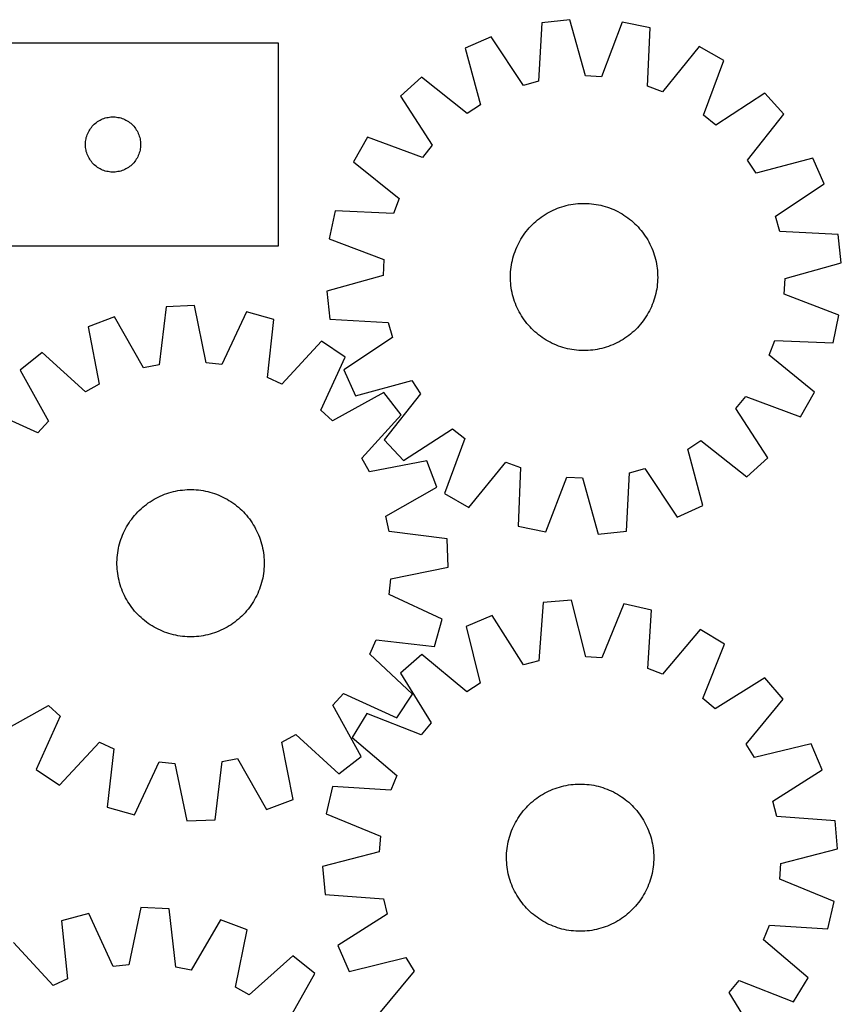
# Model space of a CAD drawing. Header units: millimetres. Extents: x 7 to 1493, y 7 to 2993.
# Tile 13 of 13: x 1047 to 1493, y 2458 to 2993. Entities that reach past the tile are written whole.
import ezdxf

# ---------------------------------------------------------------- set-up
doc = ezdxf.new("R2010")
doc.units = ezdxf.units.MM
doc.layers.add('CUT', color=7, linetype='CONTINUOUS', true_color=0x000000)

msp = doc.modelspace()

# ---------------------------------------------------------------- linework, layer by layer
at = {"layer": 'CUT'}
for p, q in [((1330.374587, 2991.546426), (1328.708437, 2959.825791)), ((1345.667444, 2993.237306), (1330.374587, 2991.546426)), ((1354.22312, 2962.646864), (1345.667444, 2993.237306)), ((1374.174829, 2991.897607), (1362.788012, 2962.244358)), ((1389.241711, 2988.779976), (1374.174829, 2991.897607)), ((1387.925677, 2957.042888), (1389.241711, 2988.779976)), ((1187.417463, 2980.421693), (1007.417463, 2980.421693)), ((1187.417463, 2870.421693), (1187.417463, 2980.421693)), ((1302.848462, 2984.011289), (1288.826602, 2977.677414)), ((1320.438361, 2957.5619), (1302.848462, 2984.011289)), ((1288.826602, 2977.677414), (1297.044215, 2946.994429)), ((1415.939856, 2978.69658), (1395.946991, 2954.013385)), ((1429.305911, 2971.075615), (1415.939856, 2978.69658)), ((1418.246988, 2941.298527), (1429.305911, 2971.075615)), ((1264.976187, 2962.005033), (1253.59788, 2951.648167)), ((1289.878485, 2942.285746), (1264.976187, 2962.005033)), ((1328.708437, 2959.825791), (1320.438361, 2957.5619)), ((1362.788012, 2962.244358), (1354.22312, 2962.646864)), ((1395.946991, 2954.013385), (1387.925677, 2957.042888)), ((1451.581415, 2953.235554), (1424.939544, 2935.938576)), ((1461.938282, 2941.857248), (1451.581415, 2953.235554)), ((1253.59788, 2951.648167), (1270.894858, 2925.006296)), ((1297.044215, 2946.994429), (1289.878485, 2942.285746)), ((1087.808566, 2936.939899), (1088.414249, 2937.419281)), ((1088.414249, 2937.419281), (1089.043807, 2937.866848)), ((1089.043807, 2937.866848), (1089.695571, 2938.281412)), ((1089.695571, 2938.281412), (1090.367812, 2938.661875)), ((1090.367812, 2938.661875), (1091.058747, 2939.007227)), ((1091.058747, 2939.007227), (1091.766545, 2939.316552)), ((1091.766545, 2939.316552), (1092.489328, 2939.589031)), ((1092.489328, 2939.589031), (1093.225179, 2939.823941)), ((1093.225179, 2939.823941), (1093.972147, 2940.020658)), ((1093.972147, 2940.020658), (1094.728252, 2940.178662)), ((1094.728252, 2940.178662), (1095.491488, 2940.297533)), ((1095.491488, 2940.297533), (1096.259831, 2940.376956)), ((1096.259831, 2940.376956), (1097.031245, 2940.41672)), ((1097.031245, 2940.41672), (1097.803682, 2940.41672)), ((1097.803682, 2940.41672), (1098.575095, 2940.376956)), ((1098.575095, 2940.376956), (1099.343439, 2940.297533)), ((1099.343439, 2940.297533), (1100.106675, 2940.178662)), ((1100.106675, 2940.178662), (1100.862779, 2940.020658)), ((1100.862779, 2940.020658), (1101.609748, 2939.823941)), ((1101.609748, 2939.823941), (1102.345599, 2939.589031)), ((1102.345599, 2939.589031), (1103.068382, 2939.316552)), ((1103.068382, 2939.316552), (1103.776179, 2939.007227)), ((1103.776179, 2939.007227), (1104.467114, 2938.661875)), ((1104.467114, 2938.661875), (1105.139355, 2938.281412)), ((1105.139355, 2938.281412), (1105.791119, 2937.866848)), ((1105.791119, 2937.866848), (1106.420677, 2937.419281)), ((1106.420677, 2937.419281), (1107.026361, 2936.939899)), ((1424.939544, 2935.938576), (1418.246988, 2941.298527)), ((1442.218994, 2916.954949), (1461.938282, 2941.857248)), ((1083.67271, 2931.428501), (1084.000157, 2932.1281)), ((1084.000157, 2932.1281), (1084.363185, 2932.809914)), ((1084.363185, 2932.809914), (1084.76083, 2933.472136)), ((1084.76083, 2933.472136), (1085.192038, 2934.113009)), ((1085.192038, 2934.113009), (1085.655666, 2934.730835)), ((1085.655666, 2934.730835), (1086.150484, 2935.323975)), ((1086.150484, 2935.323975), (1086.67518, 2935.890855)), ((1086.67518, 2935.890855), (1087.228363, 2936.429973)), ((1087.228363, 2936.429973), (1087.808566, 2936.939899)), ((1107.026361, 2936.939899), (1107.606563, 2936.429973)), ((1107.606563, 2936.429973), (1108.159746, 2935.890855)), ((1108.159746, 2935.890855), (1108.684442, 2935.323975)), ((1108.684442, 2935.323975), (1109.17926, 2934.730835)), ((1109.17926, 2934.730835), (1109.642888, 2934.113009)), ((1109.642888, 2934.113009), (1110.074097, 2933.472136)), ((1110.074097, 2933.472136), (1110.471742, 2932.809914)), ((1110.471742, 2932.809914), (1110.834769, 2932.1281)), ((1110.834769, 2932.1281), (1111.162217, 2931.428501)), ((1082.437352, 2926.193874), (1082.496965, 2926.964008)), ((1082.496965, 2926.964008), (1082.596145, 2927.730051)), ((1082.596145, 2927.730051), (1082.734628, 2928.489974)), ((1082.734628, 2928.489974), (1082.912047, 2929.24176)), ((1082.912047, 2929.24176), (1083.127933, 2929.983415)), ((1083.127933, 2929.983415), (1083.381711, 2930.712974)), ((1083.381711, 2930.712974), (1083.67271, 2931.428501)), ((1111.162217, 2931.428501), (1111.453216, 2930.712974)), ((1111.453216, 2930.712974), (1111.706994, 2929.983415)), ((1111.706994, 2929.983415), (1111.922879, 2929.24176)), ((1111.922879, 2929.24176), (1112.100299, 2928.489974)), ((1112.100299, 2928.489974), (1112.238782, 2927.730051)), ((1112.238782, 2927.730051), (1112.337961, 2926.964008)), ((1112.337961, 2926.964008), (1112.397575, 2926.193874)), ((1235.75782, 2929.372663), (1228.136855, 2916.006608)), ((1265.534908, 2918.31374), (1235.75782, 2929.372663)), ((1082.417463, 2925.421693), (1082.437352, 2926.193874)), ((1082.437352, 2924.649511), (1082.417463, 2925.421693)), ((1082.496965, 2923.879378), (1082.437352, 2924.649511)), ((1082.596145, 2923.113334), (1082.496965, 2923.879378)), ((1082.734628, 2922.353412), (1082.596145, 2923.113334)), ((1082.912047, 2921.601626), (1082.734628, 2922.353412)), ((1083.127933, 2920.85997), (1082.912047, 2921.601626)), ((1111.922879, 2921.601626), (1111.706994, 2920.85997)), ((1112.100299, 2922.353412), (1111.922879, 2921.601626)), ((1112.238782, 2923.113334), (1112.100299, 2922.353412)), ((1112.337961, 2923.879378), (1112.238782, 2923.113334)), ((1112.397575, 2924.649511), (1112.337961, 2923.879378)), ((1112.397575, 2926.193874), (1112.417463, 2925.421693)), ((1112.417463, 2925.421693), (1112.397575, 2924.649511)), ((1270.894858, 2925.006296), (1265.534908, 2918.31374)), ((1083.381711, 2920.130412), (1083.127933, 2920.85997)), ((1083.67271, 2919.414884), (1083.381711, 2920.130412)), ((1084.000157, 2918.715286), (1083.67271, 2919.414884)), ((1084.363185, 2918.033472), (1084.000157, 2918.715286)), ((1084.76083, 2917.37125), (1084.363185, 2918.033472)), ((1085.192038, 2916.730376), (1084.76083, 2917.37125)), ((1085.655666, 2916.112551), (1085.192038, 2916.730376)), ((1086.150484, 2915.519411), (1085.655666, 2916.112551)), ((1109.17926, 2916.112551), (1108.684442, 2915.519411)), ((1109.642888, 2916.730376), (1109.17926, 2916.112551)), ((1110.074097, 2917.37125), (1109.642888, 2916.730376)), ((1110.471742, 2918.033472), (1110.074097, 2917.37125)), ((1110.834769, 2918.715286), (1110.471742, 2918.033472)), ((1111.162217, 2919.414884), (1110.834769, 2918.715286)), ((1111.453216, 2920.130412), (1111.162217, 2919.414884)), ((1111.706994, 2920.85997), (1111.453216, 2920.130412)), ((1228.136855, 2916.006608), (1252.820049, 2896.013743)), ((1446.927677, 2909.78922), (1442.218994, 2916.954949)), ((1477.610663, 2918.006833), (1446.927677, 2909.78922)), ((1483.944538, 2903.984972), (1477.610663, 2918.006833)), ((1086.67518, 2914.95253), (1086.150484, 2915.519411)), ((1087.228363, 2914.413412), (1086.67518, 2914.95253)), ((1087.808566, 2913.903486), (1087.228363, 2914.413412)), ((1088.414249, 2913.424104), (1087.808566, 2913.903486)), ((1089.043807, 2912.976538), (1088.414249, 2913.424104)), ((1089.695571, 2912.561973), (1089.043807, 2912.976538)), ((1090.367812, 2912.181511), (1089.695571, 2912.561973)), ((1091.058747, 2911.836159), (1090.367812, 2912.181511)), ((1091.766545, 2911.526833), (1091.058747, 2911.836159)), ((1092.489328, 2911.254354), (1091.766545, 2911.526833)), ((1093.225179, 2911.019445), (1092.489328, 2911.254354)), ((1093.972147, 2910.822727), (1093.225179, 2911.019445)), ((1094.728252, 2910.664724), (1093.972147, 2910.822727)), ((1095.491488, 2910.545853), (1094.728252, 2910.664724)), ((1096.259831, 2910.46643), (1095.491488, 2910.545853)), ((1097.031245, 2910.426666), (1096.259831, 2910.46643)), ((1097.803682, 2910.426666), (1097.031245, 2910.426666)), ((1098.575095, 2910.46643), (1097.803682, 2910.426666)), ((1099.343439, 2910.545853), (1098.575095, 2910.46643)), ((1100.106675, 2910.664724), (1099.343439, 2910.545853)), ((1100.862779, 2910.822727), (1100.106675, 2910.664724)), ((1101.609748, 2911.019445), (1100.862779, 2910.822727)), ((1102.345599, 2911.254354), (1101.609748, 2911.019445)), ((1103.068382, 2911.526833), (1102.345599, 2911.254354)), ((1103.776179, 2911.836159), (1103.068382, 2911.526833)), ((1104.467114, 2912.181511), (1103.776179, 2911.836159)), ((1105.139355, 2912.561973), (1104.467114, 2912.181511)), ((1105.791119, 2912.976538), (1105.139355, 2912.561973)), ((1106.420677, 2913.424104), (1105.791119, 2912.976538)), ((1107.026361, 2913.903486), (1106.420677, 2913.424104)), ((1107.606563, 2914.413412), (1107.026361, 2913.903486)), ((1108.159746, 2914.95253), (1107.606563, 2914.413412)), ((1108.684442, 2915.519411), (1108.159746, 2914.95253)), ((1457.495148, 2886.395074), (1483.944538, 2903.984972)), ((1252.820049, 2896.013743), (1249.790547, 2887.992428)), ((1218.053458, 2889.308463), (1214.935828, 2874.241581)), ((1249.790547, 2887.992428), (1218.053458, 2889.308463)), ((1334.383326, 2888.649517), (1335.498342, 2889.228953)), ((1335.498342, 2889.228953), (1336.631008, 2889.773079)), ((1336.631008, 2889.773079), (1337.780207, 2890.28136)), ((1337.780207, 2890.28136), (1338.944805, 2890.753292)), ((1338.944805, 2890.753292), (1340.123651, 2891.188411)), ((1340.123651, 2891.188411), (1341.315583, 2891.586286)), ((1341.315583, 2891.586286), (1342.519424, 2891.946525)), ((1342.519424, 2891.946525), (1343.733987, 2892.268774)), ((1343.733987, 2892.268774), (1344.958073, 2892.552713)), ((1344.958073, 2892.552713), (1346.190473, 2892.798062)), ((1346.190473, 2892.798062), (1347.429972, 2893.004579)), ((1347.429972, 2893.004579), (1348.675346, 2893.172062)), ((1348.675346, 2893.172062), (1349.925366, 2893.300343)), ((1349.925366, 2893.300343), (1351.178799, 2893.389297)), ((1351.178799, 2893.389297), (1352.434408, 2893.438836)), ((1352.434408, 2893.438836), (1353.690953, 2893.44891)), ((1353.690953, 2893.44891), (1354.947194, 2893.419511)), ((1354.947194, 2893.419511), (1356.201892, 2893.350667)), ((1356.201892, 2893.350667), (1357.453809, 2893.242445)), ((1357.453809, 2893.242445), (1358.701708, 2893.094954)), ((1358.701708, 2893.094954), (1359.944359, 2892.908337)), ((1359.944359, 2892.908337), (1361.180535, 2892.682781)), ((1361.180535, 2892.682781), (1362.409016, 2892.418506)), ((1362.409016, 2892.418506), (1363.62859, 2892.115774)), ((1363.62859, 2892.115774), (1364.838053, 2891.774884)), ((1364.838053, 2891.774884), (1366.036211, 2891.396172)), ((1366.036211, 2891.396172), (1367.221883, 2890.980011)), ((1367.221883, 2890.980011), (1368.393898, 2890.526813)), ((1368.393898, 2890.526813), (1369.551099, 2890.037025)), ((1369.551099, 2890.037025), (1370.692345, 2889.51113)), ((1370.692345, 2889.51113), (1371.816508, 2888.949647)), ((1371.816508, 2888.949647), (1372.92248, 2888.353131)), ((1326.226506, 2882.81855), (1327.162392, 2883.657076)), ((1327.162392, 2883.657076), (1328.124154, 2884.46579)), ((1328.124154, 2884.46579), (1329.110845, 2885.243896)), ((1329.110845, 2885.243896), (1330.121489, 2885.990625)), ((1330.121489, 2885.990625), (1331.155091, 2886.705241)), ((1331.155091, 2886.705241), (1332.210628, 2887.387038)), ((1332.210628, 2887.387038), (1333.287061, 2888.035343)), ((1333.287061, 2888.035343), (1334.383326, 2888.649517)), ((1372.92248, 2888.353131), (1374.00917, 2887.722169)), ((1374.00917, 2887.722169), (1375.075504, 2887.057385)), ((1375.075504, 2887.057385), (1376.120431, 2886.359434)), ((1376.120431, 2886.359434), (1377.142919, 2885.629006)), ((1377.142919, 2885.629006), (1378.141959, 2884.866822)), ((1378.141959, 2884.866822), (1379.116566, 2884.073633)), ((1379.116566, 2884.073633), (1380.065776, 2883.250222)), ((1459.759039, 2878.124997), (1457.495148, 2886.395074)), ((1321.204428, 2877.209671), (1321.966613, 2878.208711)), ((1321.966613, 2878.208711), (1322.759802, 2879.183317)), ((1322.759802, 2879.183317), (1323.583213, 2880.132528)), ((1323.583213, 2880.132528), (1324.436033, 2881.055407)), ((1324.436033, 2881.055407), (1325.317421, 2881.951042)), ((1325.317421, 2881.951042), (1326.226506, 2882.81855)), ((1380.065776, 2883.250222), (1380.988655, 2882.397401)), ((1380.988655, 2882.397401), (1381.88429, 2881.516014)), ((1381.88429, 2881.516014), (1382.751799, 2880.606929)), ((1382.751799, 2880.606929), (1383.590324, 2879.671043)), ((1383.590324, 2879.671043), (1384.399039, 2878.70928)), ((1384.399039, 2878.70928), (1385.177144, 2877.72259)), ((1214.935828, 2874.241581), (1244.589076, 2862.854763)), ((1317.883787, 2871.88326), (1318.480304, 2872.989232)), ((1318.480304, 2872.989232), (1319.111265, 2874.075922)), ((1319.111265, 2874.075922), (1319.776049, 2875.142256)), ((1319.776049, 2875.142256), (1320.474, 2876.187183)), ((1320.474, 2876.187183), (1321.204428, 2877.209671)), ((1385.177144, 2877.72259), (1385.923874, 2876.711945)), ((1385.923874, 2876.711945), (1386.638489, 2875.678344)), ((1386.638489, 2875.678344), (1387.320286, 2874.622806)), ((1387.320286, 2874.622806), (1387.968591, 2873.546374)), ((1387.968591, 2873.546374), (1388.582765, 2872.450108)), ((1491.479675, 2876.458847), (1459.759039, 2878.124997)), ((1493.170554, 2861.165991), (1491.479675, 2876.458847)), ((1007.417463, 2870.421693), (1187.417463, 2870.421693)), ((1315.853423, 2867.288635), (1316.306621, 2868.46065)), ((1316.306621, 2868.46065), (1316.796409, 2869.617851)), ((1316.796409, 2869.617851), (1317.322304, 2870.759096)), ((1317.322304, 2870.759096), (1317.883787, 2871.88326)), ((1388.582765, 2872.450108), (1389.162201, 2871.335092)), ((1389.162201, 2871.335092), (1389.706328, 2870.202426)), ((1389.706328, 2870.202426), (1390.214608, 2869.053227)), ((1390.214608, 2869.053227), (1390.68654, 2867.88863)), ((1390.68654, 2867.88863), (1391.121659, 2866.709784)), ((1244.589076, 2862.854763), (1244.186571, 2854.289872)), ((1314.150654, 2861.247287), (1314.414929, 2862.475768)), ((1314.414929, 2862.475768), (1314.71766, 2863.695342)), ((1314.71766, 2863.695342), (1315.058551, 2864.904805)), ((1315.058551, 2864.904805), (1315.437263, 2866.102963)), ((1315.437263, 2866.102963), (1315.853423, 2867.288635)), ((1391.121659, 2866.709784), (1391.519534, 2865.517852)), ((1391.519534, 2865.517852), (1391.879774, 2864.31401)), ((1391.879774, 2864.31401), (1392.202022, 2863.099447)), ((1392.202022, 2863.099447), (1392.485961, 2861.875362)), ((1313.482768, 2856.268644), (1313.590989, 2857.52056)), ((1313.590989, 2857.52056), (1313.738481, 2858.76846)), ((1313.738481, 2858.76846), (1313.925097, 2860.011111)), ((1313.925097, 2860.011111), (1314.150654, 2861.247287)), ((1392.485961, 2861.875362), (1392.73131, 2860.642961)), ((1392.73131, 2860.642961), (1392.937828, 2859.403462)), ((1392.937828, 2859.403462), (1393.10531, 2858.158088)), ((1393.10531, 2858.158088), (1393.233591, 2856.908068)), ((1393.233591, 2856.908068), (1393.322545, 2855.654635)), ((1462.580112, 2852.610314), (1493.170554, 2861.165991)), ((1244.186571, 2854.289872), (1213.596128, 2845.734196)), ((1313.384524, 2853.757704), (1313.413924, 2855.013946)), ((1313.394599, 2852.501159), (1313.384524, 2853.757704)), ((1313.444138, 2851.245551), (1313.394599, 2852.501159)), ((1313.413924, 2855.013946), (1313.482768, 2856.268644)), ((1393.352759, 2851.88624), (1393.283915, 2850.631542)), ((1393.322545, 2855.654635), (1393.372084, 2854.399027)), ((1393.382159, 2853.142482), (1393.352759, 2851.88624)), ((1393.372084, 2854.399027), (1393.382159, 2853.142482)), ((1462.177607, 2844.045423), (1462.580112, 2852.610314)), ((1313.533092, 2849.992118), (1313.444138, 2851.245551)), ((1313.661373, 2848.742098), (1313.533092, 2849.992118)), ((1313.828855, 2847.496724), (1313.661373, 2848.742098)), ((1314.035373, 2846.257225), (1313.828855, 2847.496724)), ((1314.280722, 2845.024824), (1314.035373, 2846.257225)), ((1392.841586, 2846.889075), (1392.616029, 2845.652899)), ((1393.028202, 2848.131726), (1392.841586, 2846.889075)), ((1393.175694, 2849.379626), (1393.028202, 2848.131726)), ((1393.283915, 2850.631542), (1393.175694, 2849.379626)), ((1213.596128, 2845.734196), (1215.287008, 2830.441339)), ((1314.564661, 2843.800739), (1314.280722, 2845.024824)), ((1314.886909, 2842.586176), (1314.564661, 2843.800739)), ((1315.247149, 2841.382335), (1314.886909, 2842.586176)), ((1315.645024, 2840.190403), (1315.247149, 2841.382335)), ((1391.32942, 2840.797223), (1390.91326, 2839.611551)), ((1391.708132, 2841.995382), (1391.32942, 2840.797223)), ((1392.049022, 2843.204845), (1391.708132, 2841.995382)), ((1392.351754, 2844.424418), (1392.049022, 2843.204845)), ((1392.616029, 2845.652899), (1392.351754, 2844.424418)), ((1491.830855, 2832.658605), (1462.177607, 2844.045423)), ((1126.287136, 2837.309194), (1122.402073, 2805.783315)), ((1141.660891, 2837.924179), (1126.287136, 2837.309194)), ((1148.051726, 2806.80936), (1141.660891, 2837.924179)), ((1316.080142, 2839.011556), (1315.645024, 2840.190403)), ((1316.552075, 2837.846959), (1316.080142, 2839.011556)), ((1317.060355, 2836.69776), (1316.552075, 2837.846959)), ((1317.604482, 2835.565094), (1317.060355, 2836.69776)), ((1318.183918, 2834.450078), (1317.604482, 2835.565094)), ((1389.444379, 2836.14109), (1388.882896, 2835.016926)), ((1389.970274, 2837.282335), (1389.444379, 2836.14109)), ((1390.460062, 2838.439537), (1389.970274, 2837.282335)), ((1390.91326, 2839.611551), (1390.460062, 2838.439537)), ((1098.300621, 2831.721639), (1083.869352, 2826.386001)), ((1113.993674, 2804.104564), (1098.300621, 2831.721639)), ((1170.004298, 2834.589951), (1156.567351, 2805.807609)), ((1184.815649, 2830.424085), (1170.004298, 2834.589951)), ((1181.278687, 2798.857257), (1184.815649, 2830.424085)), ((1215.287008, 2830.441339), (1247.007643, 2828.775189)), ((1318.798092, 2833.353813), (1318.183918, 2834.450078)), ((1319.446397, 2832.27738), (1318.798092, 2833.353813)), ((1320.128193, 2831.221842), (1319.446397, 2832.27738)), ((1320.842809, 2830.188241), (1320.128193, 2831.221842)), ((1321.589538, 2829.177597), (1320.842809, 2830.188241)), ((1386.292683, 2830.713003), (1385.562255, 2829.690515)), ((1386.990633, 2831.75793), (1386.292683, 2830.713003)), ((1387.655417, 2832.824264), (1386.990633, 2831.75793)), ((1388.286379, 2833.910954), (1387.655417, 2832.824264)), ((1388.882896, 2835.016926), (1388.286379, 2833.910954)), ((1488.713225, 2817.591723), (1491.830855, 2832.658605)), ((1083.869352, 2826.386001), (1089.916469, 2795.202558)), ((1247.007643, 2828.775189), (1249.271535, 2820.505112)), ((1322.367644, 2828.190906), (1321.589538, 2829.177597)), ((1323.176359, 2827.229143), (1322.367644, 2828.190906)), ((1324.014884, 2826.293258), (1323.176359, 2827.229143)), ((1324.882392, 2825.384172), (1324.014884, 2826.293258)), ((1325.778028, 2824.502785), (1324.882392, 2825.384172)), ((1381.449262, 2824.949144), (1380.540177, 2824.081636)), ((1382.33065, 2825.844779), (1381.449262, 2824.949144)), ((1383.18347, 2826.767658), (1382.33065, 2825.844779)), ((1384.006881, 2827.716869), (1383.18347, 2826.767658)), ((1384.80007, 2828.691475), (1384.006881, 2827.716869)), ((1385.562255, 2829.690515), (1384.80007, 2828.691475)), ((1249.271535, 2820.505112), (1222.822145, 2802.915214)), ((1326.700906, 2823.649965), (1325.778028, 2824.502785)), ((1327.650117, 2822.826554), (1326.700906, 2823.649965)), ((1328.624724, 2822.033364), (1327.650117, 2822.826554)), ((1329.623764, 2821.27118), (1328.624724, 2822.033364)), ((1330.646252, 2820.540752), (1329.623764, 2821.27118)), ((1331.691179, 2819.842801), (1330.646252, 2820.540752)), ((1332.757513, 2819.178017), (1331.691179, 2819.842801)), ((1374.556055, 2819.513148), (1373.479622, 2818.864843)), ((1375.611592, 2820.194945), (1374.556055, 2819.513148)), ((1376.645193, 2820.909561), (1375.611592, 2820.194945)), ((1377.655838, 2821.65629), (1376.645193, 2820.909561)), ((1378.642528, 2822.434396), (1377.655838, 2821.65629)), ((1379.604291, 2823.24311), (1378.642528, 2822.434396)), ((1380.540177, 2824.081636), (1379.604291, 2823.24311)), ((1210.741498, 2818.494451), (1189.067969, 2795.273062)), ((1223.540607, 2809.955518), (1210.741498, 2818.494451)), ((1333.844202, 2818.547055), (1332.757513, 2819.178017)), ((1334.950175, 2817.950539), (1333.844202, 2818.547055)), ((1336.074338, 2817.389056), (1334.950175, 2817.950539)), ((1337.215584, 2816.863161), (1336.074338, 2817.389056)), ((1338.372785, 2816.373373), (1337.215584, 2816.863161)), ((1339.5448, 2815.920175), (1338.372785, 2816.373373)), ((1340.730471, 2815.504014), (1339.5448, 2815.920175)), ((1341.92863, 2815.125302), (1340.730471, 2815.504014)), ((1343.138093, 2814.784412), (1341.92863, 2815.125302)), ((1344.357667, 2814.48168), (1343.138093, 2814.784412)), ((1345.586148, 2814.217406), (1344.357667, 2814.48168)), ((1346.822324, 2813.991849), (1345.586148, 2814.217406)), ((1360.57621, 2814.102124), (1359.336711, 2813.895607)), ((1361.80861, 2814.347474), (1360.57621, 2814.102124)), ((1363.032696, 2814.631412), (1361.80861, 2814.347474)), ((1364.247258, 2814.953661), (1363.032696, 2814.631412)), ((1365.4511, 2815.3139), (1364.247258, 2814.953661)), ((1366.643032, 2815.711776), (1365.4511, 2815.3139)), ((1367.821878, 2816.146894), (1366.643032, 2815.711776)), ((1368.986476, 2816.618826), (1367.821878, 2816.146894)), ((1370.135674, 2817.127107), (1368.986476, 2816.618826)), ((1371.268341, 2817.671233), (1370.135674, 2817.127107)), ((1372.383357, 2818.250669), (1371.268341, 2817.671233)), ((1373.479622, 2818.864843), (1372.383357, 2818.250669)), ((1453.946634, 2810.886443), (1456.976136, 2818.907758)), ((1456.976136, 2818.907758), (1488.713225, 2817.591723)), ((1058.979243, 2812.423612), (1046.903094, 2802.889612)), ((1082.438369, 2791.007633), (1058.979243, 2812.423612)), ((1210.422069, 2781.026662), (1223.540607, 2809.955518)), ((1348.064975, 2813.805232), (1346.822324, 2813.991849)), ((1349.312874, 2813.657741), (1348.064975, 2813.805232)), ((1350.564791, 2813.549519), (1349.312874, 2813.657741)), ((1351.819489, 2813.480675), (1350.564791, 2813.549519)), ((1353.07573, 2813.451276), (1351.819489, 2813.480675)), ((1354.332275, 2813.461351), (1353.07573, 2813.451276)), ((1355.587884, 2813.510889), (1354.332275, 2813.461351)), ((1356.841316, 2813.599843), (1355.587884, 2813.510889)), ((1358.091337, 2813.728125), (1356.841316, 2813.599843)), ((1359.336711, 2813.895607), (1358.091337, 2813.728125)), ((1478.629828, 2790.893578), (1453.946634, 2810.886443)), ((1122.402073, 2805.783315), (1113.993674, 2804.104564)), ((1156.567351, 2805.807609), (1148.051726, 2806.80936)), ((1046.903094, 2802.889612), (1062.290458, 2775.101057)), ((1189.067969, 2795.273062), (1181.278687, 2798.857257)), ((1222.822145, 2802.915214), (1229.15602, 2788.893353)), ((1089.916469, 2795.202558), (1082.438369, 2791.007633)), ((1229.15602, 2788.893353), (1259.839005, 2797.110966)), ((1259.839005, 2797.110966), (1264.547688, 2789.945237)), ((1244.511095, 2790.598234), (1216.72254, 2775.21087)), ((1254.045095, 2778.522084), (1244.511095, 2790.598234)), ((1264.547688, 2789.945237), (1244.828401, 2765.042939)), ((1435.871825, 2781.89389), (1441.231775, 2788.586446)), ((1441.231775, 2788.586446), (1471.008863, 2777.527523)), ((1471.008863, 2777.527523), (1478.629828, 2790.893578)), ((1056.474666, 2768.800587), (1027.545809, 2781.919124)), ((1216.72254, 2775.21087), (1210.422069, 2781.026662)), ((1232.629116, 2755.062958), (1254.045095, 2778.522084)), ((1453.168803, 2755.252019), (1435.871825, 2781.89389)), ((1062.290458, 2775.101057), (1056.474666, 2768.800587)), ((1255.185268, 2753.664632), (1281.827139, 2770.96161)), ((1281.827139, 2770.96161), (1288.519694, 2765.601659)), ((1244.828401, 2765.042939), (1255.185268, 2753.664632)), ((1288.519694, 2765.601659), (1277.460771, 2735.824571)), ((1409.722468, 2759.905757), (1416.888197, 2764.61444)), ((1416.888197, 2764.61444), (1441.790496, 2744.895153)), ((1417.940081, 2729.222772), (1409.722468, 2759.905757)), ((1441.790496, 2744.895153), (1453.168803, 2755.252019)), ((1236.824041, 2747.584858), (1232.629116, 2755.062958)), ((1268.007484, 2753.631976), (1236.824041, 2747.584858)), ((1273.343121, 2739.200707), (1268.007484, 2753.631976)), ((1290.826827, 2728.203606), (1310.819692, 2752.886801)), ((1310.819692, 2752.886801), (1318.841006, 2749.857299)), ((1318.841006, 2749.857299), (1317.524972, 2718.12021)), ((1332.591853, 2715.002579), (1343.978671, 2744.655828)), ((1343.978671, 2744.655828), (1352.543562, 2744.253322)), ((1376.392096, 2715.35376), (1378.058245, 2747.074395)), ((1378.058245, 2747.074395), (1386.328322, 2749.338287)), ((1386.328322, 2749.338287), (1403.91822, 2722.888897)), ((1245.726047, 2723.507653), (1273.343121, 2739.200707)), ((1352.543562, 2744.253322), (1361.099239, 2713.66288)), ((1120.81908, 2733.277229), (1121.9383, 2733.848503)), ((1121.9383, 2733.848503), (1123.074912, 2734.38434)), ((1123.074912, 2734.38434), (1124.227794, 2734.88421)), ((1124.227794, 2734.88421), (1125.395808, 2735.34762)), ((1125.395808, 2735.34762), (1126.577802, 2735.774114)), ((1126.577802, 2735.774114), (1127.772609, 2736.16327)), ((1127.772609, 2736.16327), (1128.979051, 2736.514704)), ((1128.979051, 2736.514704), (1130.195936, 2736.82807)), ((1130.195936, 2736.82807), (1131.422063, 2737.103057)), ((1131.422063, 2737.103057), (1132.656223, 2737.339395)), ((1132.656223, 2737.339395), (1133.897198, 2737.536851)), ((1133.897198, 2737.536851), (1135.143763, 2737.695229)), ((1135.143763, 2737.695229), (1136.394687, 2737.814374)), ((1136.394687, 2737.814374), (1137.648736, 2737.894167)), ((1137.648736, 2737.894167), (1138.904673, 2737.934531)), ((1138.904673, 2737.934531), (1140.161258, 2737.935424)), ((1140.161258, 2737.935424), (1141.417251, 2737.896847)), ((1141.417251, 2737.896847), (1142.671413, 2737.818837)), ((1142.671413, 2737.818837), (1143.922505, 2737.701472)), ((1143.922505, 2737.701472), (1145.169294, 2737.544866)), ((1145.169294, 2737.544866), (1146.410548, 2737.349176)), ((1146.410548, 2737.349176), (1147.645043, 2737.114593)), ((1147.645043, 2737.114593), (1148.87156, 2736.841349)), ((1148.87156, 2736.841349), (1150.08889, 2736.529715)), ((1150.08889, 2736.529715), (1151.29583, 2736.179997)), ((1151.29583, 2736.179997), (1152.491189, 2735.79254)), ((1152.491189, 2735.79254), (1153.673788, 2735.367728)), ((1153.673788, 2735.367728), (1154.842461, 2734.905979)), ((1154.842461, 2734.905979), (1155.996052, 2734.407749)), ((1155.996052, 2734.407749), (1157.133425, 2733.873529)), ((1157.133425, 2733.873529), (1158.253456, 2733.303848)), ((1277.460771, 2735.824571), (1290.826827, 2728.203606)), ((1113.561861, 2728.337681), (1114.529507, 2729.139347)), ((1114.529507, 2729.139347), (1115.521857, 2729.910223)), ((1115.521857, 2729.910223), (1116.53793, 2730.649548)), ((1116.53793, 2730.649548), (1117.576725, 2731.356593)), ((1117.576725, 2731.356593), (1118.637216, 2732.030659)), ((1118.637216, 2732.030659), (1119.718357, 2732.671082)), ((1119.718357, 2732.671082), (1120.81908, 2733.277229)), ((1158.253456, 2733.303848), (1159.35504, 2732.699266)), ((1159.35504, 2732.699266), (1160.437091, 2732.060382)), ((1160.437091, 2732.060382), (1161.498539, 2731.387824)), ((1161.498539, 2731.387824), (1162.538339, 2730.682258)), ((1162.538339, 2730.682258), (1163.555463, 2729.944378)), ((1163.555463, 2729.944378), (1164.548907, 2729.174914)), ((1164.548907, 2729.174914), (1165.517692, 2728.374625)), ((1403.91822, 2722.888897), (1417.940081, 2729.222772)), ((1108.326413, 2722.927425), (1109.126702, 2723.89621)), ((1109.126702, 2723.89621), (1109.957026, 2724.839379)), ((1109.957026, 2724.839379), (1110.816567, 2725.756002)), ((1110.816567, 2725.756002), (1111.704475, 2726.645173)), ((1111.704475, 2726.645173), (1112.619874, 2727.506016)), ((1112.619874, 2727.506016), (1113.561861, 2728.337681)), ((1165.517692, 2728.374625), (1166.460861, 2727.544301)), ((1166.460861, 2727.544301), (1167.377484, 2726.684761)), ((1167.377484, 2726.684761), (1168.266656, 2725.796853)), ((1168.266656, 2725.796853), (1169.127499, 2724.881453)), ((1169.127499, 2724.881453), (1169.959164, 2723.939466)), ((1169.959164, 2723.939466), (1170.76083, 2722.97182)), ((1247.404798, 2715.099255), (1245.726047, 2723.507653)), ((1104.197479, 2716.631973), (1104.802061, 2717.733558)), ((1104.802061, 2717.733558), (1105.440946, 2718.815608)), ((1105.440946, 2718.815608), (1106.113503, 2719.877057)), ((1106.113503, 2719.877057), (1106.81907, 2720.916856)), ((1106.81907, 2720.916856), (1107.556949, 2721.93398)), ((1107.556949, 2721.93398), (1108.326413, 2722.927425)), ((1170.76083, 2722.97182), (1171.531706, 2721.979471)), ((1171.531706, 2721.979471), (1172.271031, 2720.963397)), ((1172.271031, 2720.963397), (1172.978075, 2719.924602)), ((1172.978075, 2719.924602), (1173.652142, 2718.864111)), ((1173.652142, 2718.864111), (1174.292565, 2717.78297)), ((1174.292565, 2717.78297), (1174.898712, 2716.682247)), ((1317.524972, 2718.12021), (1332.591853, 2715.002579)), ((1102.133599, 2712.052306), (1102.595348, 2713.220978)), ((1102.595348, 2713.220978), (1103.093578, 2714.37457)), ((1103.093578, 2714.37457), (1103.627798, 2715.511942)), ((1103.627798, 2715.511942), (1104.197479, 2716.631973)), ((1174.898712, 2716.682247), (1175.469986, 2715.563027)), ((1175.469986, 2715.563027), (1176.005822, 2714.426415)), ((1176.005822, 2714.426415), (1176.505692, 2713.273534)), ((1176.505692, 2713.273534), (1176.969103, 2712.105519)), ((1278.930676, 2711.214191), (1247.404798, 2715.099255)), ((1361.099239, 2713.66288), (1376.392096, 2715.35376)), ((1100.386735, 2706.02356), (1100.659978, 2707.250078)), ((1100.659978, 2707.250078), (1100.971613, 2708.467407)), ((1100.971613, 2708.467407), (1101.321331, 2709.674347)), ((1101.321331, 2709.674347), (1101.708787, 2710.869706)), ((1101.708787, 2710.869706), (1102.133599, 2712.052306)), ((1176.969103, 2712.105519), (1177.395597, 2710.923525)), ((1177.395597, 2710.923525), (1177.784753, 2709.728718)), ((1177.784753, 2709.728718), (1178.136187, 2708.522277)), ((1178.136187, 2708.522277), (1178.449552, 2707.305392)), ((1178.449552, 2707.305392), (1178.72454, 2706.079264)), ((1279.545662, 2695.840436), (1278.930676, 2711.214191)), ((1099.68249, 2701.04993), (1099.799856, 2702.301023)), ((1099.799856, 2702.301023), (1099.956461, 2703.547811)), ((1099.956461, 2703.547811), (1100.152152, 2704.789065)), ((1100.152152, 2704.789065), (1100.386735, 2706.02356)), ((1178.72454, 2706.079264), (1178.960878, 2704.845104)), ((1178.960878, 2704.845104), (1179.158334, 2703.604129)), ((1179.158334, 2703.604129), (1179.316712, 2702.357565)), ((1179.316712, 2702.357565), (1179.435857, 2701.106641)), ((1099.565903, 2698.539776), (1099.60448, 2699.795769)), ((1099.566797, 2697.28319), (1099.565903, 2698.539776)), ((1099.60716, 2696.027254), (1099.566797, 2697.28319)), ((1099.60448, 2699.795769), (1099.68249, 2701.04993)), ((1179.435857, 2701.106641), (1179.51565, 2699.852591)), ((1179.51565, 2699.852591), (1179.556013, 2698.596654)), ((1179.556907, 2697.340069), (1179.51833, 2696.084076)), ((1179.556013, 2698.596654), (1179.556907, 2697.340069)), ((1099.686953, 2694.773204), (1099.60716, 2696.027254)), ((1099.806098, 2693.52228), (1099.686953, 2694.773204)), ((1099.964476, 2692.275715), (1099.806098, 2693.52228)), ((1100.161932, 2691.034741), (1099.964476, 2692.275715)), ((1100.39827, 2689.800581), (1100.161932, 2691.034741)), ((1178.970658, 2691.090779), (1178.736075, 2689.856285)), ((1179.166349, 2692.332034), (1178.970658, 2691.090779)), ((1179.322954, 2693.578822), (1179.166349, 2692.332034)), ((1179.44032, 2694.829915), (1179.322954, 2693.578822)), ((1179.51833, 2696.084076), (1179.44032, 2694.829915)), ((1248.430843, 2689.449601), (1279.545662, 2695.840436)), ((1100.673258, 2688.574453), (1100.39827, 2689.800581)), ((1100.986623, 2687.357568), (1100.673258, 2688.574453)), ((1101.338057, 2686.151127), (1100.986623, 2687.357568)), ((1101.727213, 2684.95632), (1101.338057, 2686.151127)), ((1177.801479, 2686.205498), (1177.414023, 2685.010138)), ((1178.151197, 2687.412438), (1177.801479, 2686.205498)), ((1178.462832, 2688.629767), (1178.151197, 2687.412438)), ((1178.736075, 2689.856285), (1178.462832, 2688.629767)), ((1247.429092, 2680.933976), (1248.430843, 2689.449601)), ((1102.153707, 2683.774325), (1101.727213, 2684.95632)), ((1102.617118, 2682.606311), (1102.153707, 2683.774325)), ((1103.116988, 2681.453429), (1102.617118, 2682.606311)), ((1103.652824, 2680.316818), (1103.116988, 2681.453429)), ((1104.224098, 2679.197598), (1103.652824, 2680.316818)), ((1175.495012, 2680.367903), (1174.925331, 2679.247871)), ((1176.029231, 2681.505275), (1175.495012, 2680.367903)), ((1176.527462, 2682.658867), (1176.029231, 2681.505275)), ((1176.989211, 2683.827539), (1176.527462, 2682.658867)), ((1177.414023, 2685.010138), (1176.989211, 2683.827539)), ((1276.211433, 2667.497029), (1247.429092, 2680.933976)), ((1104.830245, 2678.096874), (1104.224098, 2679.197598)), ((1105.470668, 2677.015734), (1104.830245, 2678.096874)), ((1106.144735, 2675.955242), (1105.470668, 2677.015734)), ((1106.851779, 2674.916448), (1106.144735, 2675.955242)), ((1107.591104, 2673.900374), (1106.851779, 2674.916448)), ((1172.30374, 2674.962989), (1171.565861, 2673.945865)), ((1173.009307, 2676.002788), (1172.30374, 2674.962989)), ((1173.681864, 2677.064237), (1173.009307, 2676.002788)), ((1174.320749, 2678.146287), (1173.681864, 2677.064237)), ((1174.925331, 2679.247871), (1174.320749, 2678.146287)), ((1331.181834, 2676.489631), (1328.840276, 2644.811691)), ((1346.507243, 2677.854323), (1331.181834, 2676.489631)), ((1354.40927, 2647.088551), (1346.507243, 2677.854323)), ((1374.979617, 2675.907598), (1362.963642, 2646.503668)), ((1389.97666, 2672.469686), (1374.979617, 2675.907598)), ((1108.36198, 2672.908025), (1107.591104, 2673.900374)), ((1109.163646, 2671.940379), (1108.36198, 2672.908025)), ((1109.995311, 2670.998391), (1109.163646, 2671.940379)), ((1110.856154, 2670.082992), (1109.995311, 2670.998391)), ((1111.745326, 2669.195084), (1110.856154, 2670.082992)), ((1168.306243, 2670.123843), (1167.418335, 2669.234671)), ((1169.165784, 2671.040466), (1168.306243, 2670.123843)), ((1169.996108, 2671.983635), (1169.165784, 2671.040466)), ((1170.796397, 2672.95242), (1169.996108, 2671.983635)), ((1171.565861, 2673.945865), (1170.796397, 2672.95242)), ((1387.984788, 2640.767838), (1389.97666, 2672.469686)), ((1112.661949, 2668.335544), (1111.745326, 2669.195084)), ((1113.605118, 2667.505219), (1112.661949, 2668.335544)), ((1114.573903, 2666.70493), (1113.605118, 2667.505219)), ((1115.567347, 2665.935466), (1114.573903, 2666.70493)), ((1116.584471, 2665.197587), (1115.567347, 2665.935466)), ((1117.624271, 2664.492021), (1116.584471, 2665.197587)), ((1118.685719, 2663.819463), (1117.624271, 2664.492021)), ((1161.546085, 2664.523252), (1160.485594, 2663.849186)), ((1162.58488, 2665.230297), (1161.546085, 2664.523252)), ((1163.600953, 2665.969622), (1162.58488, 2665.230297)), ((1164.593303, 2666.740498), (1163.600953, 2665.969622)), ((1165.560948, 2667.542164), (1164.593303, 2666.740498)), ((1166.502936, 2668.373828), (1165.560948, 2667.542164)), ((1167.418335, 2669.234671), (1166.502936, 2668.373828)), ((1272.045568, 2652.685678), (1276.211433, 2667.497029)), ((1303.501426, 2669.542629), (1289.347809, 2663.508917)), ((1320.523846, 2642.724502), (1303.501426, 2669.542629)), ((1119.76777, 2663.180578), (1118.685719, 2663.819463)), ((1120.869354, 2662.575997), (1119.76777, 2663.180578)), ((1121.989385, 2662.006315), (1120.869354, 2662.575997)), ((1123.126758, 2661.472096), (1121.989385, 2662.006315)), ((1124.280349, 2660.973866), (1123.126758, 2661.472096)), ((1125.449022, 2660.512117), (1124.280349, 2660.973866)), ((1126.631621, 2660.087304), (1125.449022, 2660.512117)), ((1127.82698, 2659.699848), (1126.631621, 2660.087304)), ((1129.03392, 2659.35013), (1127.82698, 2659.699848)), ((1130.25125, 2659.038496), (1129.03392, 2659.35013)), ((1131.477767, 2658.765252), (1130.25125, 2659.038496)), ((1148.926874, 2659.051775), (1147.700747, 2658.776788)), ((1150.143759, 2659.365141), (1148.926874, 2659.051775)), ((1151.350201, 2659.716575), (1150.143759, 2659.365141)), ((1152.545008, 2660.105731), (1151.350201, 2659.716575)), ((1153.727002, 2660.532224), (1152.545008, 2660.105731)), ((1154.895016, 2660.995635), (1153.727002, 2660.532224)), ((1156.047898, 2661.495505), (1154.895016, 2660.995635)), ((1157.18451, 2662.031342), (1156.047898, 2661.495505)), ((1158.30373, 2662.602615), (1157.18451, 2662.031342)), ((1159.404453, 2663.208763), (1158.30373, 2662.602615)), ((1160.485594, 2663.849186), (1159.404453, 2663.208763)), ((1289.347809, 2663.508917), (1296.909877, 2632.657825)), ((1416.453926, 2661.819793), (1395.93974, 2637.568134)), ((1429.654588, 2653.915803), (1416.453926, 2661.819793)), ((1132.712262, 2658.530669), (1131.477767, 2658.765252)), ((1133.953516, 2658.334978), (1132.712262, 2658.530669)), ((1135.200305, 2658.178373), (1133.953516, 2658.334978)), ((1136.451397, 2658.061008), (1135.200305, 2658.178373)), ((1137.705559, 2657.982998), (1136.451397, 2658.061008)), ((1138.961552, 2657.94442), (1137.705559, 2657.982998)), ((1140.218137, 2657.945314), (1138.961552, 2657.94442)), ((1141.474074, 2657.985677), (1140.218137, 2657.945314)), ((1142.728123, 2658.065471), (1141.474074, 2657.985677)), ((1143.979047, 2658.184615), (1142.728123, 2658.065471)), ((1145.225612, 2658.342994), (1143.979047, 2658.184615)), ((1146.466587, 2658.540449), (1145.225612, 2658.342994)), ((1147.700747, 2658.776788), (1146.466587, 2658.540449)), ((1236.894545, 2648.433358), (1240.478739, 2656.222641)), ((1240.478739, 2656.222641), (1272.045568, 2652.685678)), ((1417.963795, 2624.381076), (1429.654588, 2653.915803)), ((1260.115933, 2626.759829), (1236.894545, 2648.433358)), ((1265.168918, 2648.34821), (1253.572548, 2638.236101)), ((1289.645459, 2628.102872), (1265.168918, 2648.34821)), ((1328.840276, 2644.811691), (1320.523846, 2642.724502)), ((1362.963642, 2646.503668), (1354.40927, 2647.088551)), ((1253.572548, 2638.236101), (1270.298014, 2611.231776)), ((1395.93974, 2637.568134), (1387.984788, 2640.767838)), ((1296.909877, 2632.657825), (1289.645459, 2628.102872)), ((1451.544966, 2635.605228), (1424.540642, 2618.879762)), ((1461.657075, 2624.008858), (1451.544966, 2635.605228)), ((1216.832352, 2620.778788), (1222.648144, 2627.079258)), ((1222.648144, 2627.079258), (1251.577001, 2613.960721)), ((1251.577001, 2613.960721), (1260.115933, 2626.759829)), ((1424.540642, 2618.879762), (1417.963795, 2624.381076)), ((1441.411738, 2599.532317), (1461.657075, 2624.008858)), ((1034.611715, 2605.281611), (1062.40027, 2620.668975)), ((1062.40027, 2620.668975), (1068.700741, 2614.853183)), ((1232.219716, 2592.990233), (1216.832352, 2620.778788)), ((1235.261973, 2616.345723), (1227.357983, 2603.14506)), ((1264.7967, 2604.65493), (1235.261973, 2616.345723)), ((1068.700741, 2614.853183), (1055.582203, 2585.924327)), ((1270.298014, 2611.231776), (1264.7967, 2604.65493)), ((1068.381312, 2577.385394), (1090.054841, 2600.606783)), ((1090.054841, 2600.606783), (1097.844123, 2597.022588)), ((1189.206341, 2600.677286), (1196.684441, 2604.872211)), ((1195.253458, 2569.493843), (1189.206341, 2600.677286)), ((1196.684441, 2604.872211), (1220.143567, 2583.456233)), ((1227.357983, 2603.14506), (1251.609641, 2582.630875)), ((1097.844123, 2597.022588), (1094.307161, 2565.45576)), ((1445.966691, 2592.267898), (1441.411738, 2599.532317)), ((1476.817783, 2599.829967), (1445.966691, 2592.267898)), ((1482.851495, 2585.67635), (1476.817783, 2599.829967)), ((1109.118512, 2561.289894), (1122.555459, 2590.072236)), ((1122.555459, 2590.072236), (1131.071084, 2589.070485)), ((1152.835674, 2558.570651), (1156.720737, 2590.09653)), ((1156.720737, 2590.09653), (1165.129136, 2591.775281)), ((1165.129136, 2591.775281), (1180.822189, 2564.158206)), ((1220.143567, 2583.456233), (1232.219716, 2592.990233)), ((1055.582203, 2585.924327), (1068.381312, 2577.385394)), ((1131.071084, 2589.070485), (1137.461919, 2557.955666)), ((1456.033367, 2568.653929), (1482.851495, 2585.67635)), ((1251.609641, 2582.630875), (1248.409938, 2574.675922)), ((1216.70809, 2576.667794), (1213.270177, 2561.670751)), ((1248.409938, 2574.675922), (1216.70809, 2576.667794)), ((1331.888416, 2572.939992), (1332.997517, 2573.530672)), ((1332.997517, 2573.530672), (1334.124624, 2574.086222)), ((1334.124624, 2574.086222), (1335.268626, 2574.606094)), ((1335.268626, 2574.606094), (1336.428392, 2575.089776)), ((1336.428392, 2575.089776), (1337.602779, 2575.53679)), ((1337.602779, 2575.53679), (1338.790628, 2575.946696)), ((1338.790628, 2575.946696), (1339.990766, 2576.319087)), ((1339.990766, 2576.319087), (1341.202009, 2576.653598)), ((1341.202009, 2576.653598), (1342.423161, 2576.949898)), ((1342.423161, 2576.949898), (1343.653018, 2577.207694)), ((1343.653018, 2577.207694), (1344.890366, 2577.426732)), ((1344.890366, 2577.426732), (1346.133983, 2577.606796)), ((1346.133983, 2577.606796), (1347.382643, 2577.747709)), ((1347.382643, 2577.747709), (1348.635112, 2577.84933)), ((1348.635112, 2577.84933), (1349.890156, 2577.91156)), ((1349.890156, 2577.91156), (1351.146535, 2577.934338)), ((1351.146535, 2577.934338), (1352.403009, 2577.91764)), ((1352.403009, 2577.91764), (1353.658339, 2577.861484)), ((1353.658339, 2577.861484), (1354.911286, 2577.765925)), ((1354.911286, 2577.765925), (1356.160612, 2577.631057)), ((1356.160612, 2577.631057), (1357.405086, 2577.457014)), ((1357.405086, 2577.457014), (1358.643479, 2577.243966)), ((1358.643479, 2577.243966), (1359.87457, 2576.992124)), ((1359.87457, 2576.992124), (1361.097142, 2576.701738)), ((1361.097142, 2576.701738), (1362.309989, 2576.373092)), ((1362.309989, 2576.373092), (1363.511915, 2576.006513)), ((1363.511915, 2576.006513), (1364.701734, 2575.602361)), ((1364.701734, 2575.602361), (1365.87827, 2575.161035)), ((1365.87827, 2575.161035), (1367.040364, 2574.682971)), ((1367.040364, 2574.682971), (1368.186868, 2574.168641)), ((1368.186868, 2574.168641), (1369.31665, 2573.618552)), ((1369.31665, 2573.618552), (1370.428597, 2573.033247)), ((1180.822189, 2564.158206), (1195.253458, 2569.493843)), ((1324.718323, 2567.874804), (1325.671861, 2568.693201)), ((1325.671861, 2568.693201), (1326.650634, 2569.481242)), ((1326.650634, 2569.481242), (1327.653678, 2570.238151)), ((1327.653678, 2570.238151), (1328.680001, 2570.963179)), ((1328.680001, 2570.963179), (1329.728592, 2571.655612)), ((1329.728592, 2571.655612), (1330.798416, 2572.314767)), ((1330.798416, 2572.314767), (1331.888416, 2572.939992)), ((1370.428597, 2573.033247), (1371.52161, 2572.413303)), ((1371.52161, 2572.413303), (1372.59461, 2571.759334)), ((1372.59461, 2571.759334), (1373.64654, 2571.071983)), ((1373.64654, 2571.071983), (1374.67636, 2570.351929)), ((1374.67636, 2570.351929), (1375.683055, 2569.599884)), ((1375.683055, 2569.599884), (1376.665631, 2568.816588)), ((1376.665631, 2568.816588), (1377.623117, 2568.002816)), ((1377.623117, 2568.002816), (1378.554571, 2567.159369)), ((1458.120557, 2560.337499), (1456.033367, 2568.653929)), ((1094.307161, 2565.45576), (1109.118512, 2561.289894)), ((1319.577892, 2562.374189), (1320.361187, 2563.356765)), ((1320.361187, 2563.356765), (1321.17496, 2564.314252)), ((1321.17496, 2564.314252), (1322.018406, 2565.245705)), ((1322.018406, 2565.245705), (1322.890694, 2566.150205)), ((1322.890694, 2566.150205), (1323.790963, 2567.02686)), ((1323.790963, 2567.02686), (1324.718323, 2567.874804)), ((1378.554571, 2567.159369), (1379.459071, 2566.287082)), ((1379.459071, 2566.287082), (1380.335726, 2565.386813)), ((1380.335726, 2565.386813), (1381.18367, 2564.459453)), ((1381.18367, 2564.459453), (1382.002066, 2563.505915)), ((1382.002066, 2563.505915), (1382.790108, 2562.527141)), ((1137.461919, 2557.955666), (1152.835674, 2558.570651)), ((1213.270177, 2561.670751), (1242.674107, 2549.654776)), ((1316.144529, 2557.119731), (1316.764472, 2558.212744)), ((1316.764472, 2558.212744), (1317.418442, 2559.285745)), ((1317.418442, 2559.285745), (1318.105793, 2560.337674)), ((1318.105793, 2560.337674), (1318.825846, 2561.367495)), ((1318.825846, 2561.367495), (1319.577892, 2562.374189)), ((1382.790108, 2562.527141), (1383.547016, 2561.524098)), ((1383.547016, 2561.524098), (1384.272045, 2560.497774)), ((1384.272045, 2560.497774), (1384.964478, 2559.449183)), ((1384.964478, 2559.449183), (1385.623633, 2558.37936)), ((1385.623633, 2558.37936), (1386.248858, 2557.28936)), ((1386.248858, 2557.28936), (1386.839537, 2556.180259)), ((1489.798496, 2557.995942), (1458.120557, 2560.337499)), ((1491.163189, 2542.670533), (1489.798496, 2557.995942)), ((1313.575415, 2551.392868), (1314.016741, 2552.569404)), ((1314.016741, 2552.569404), (1314.494805, 2553.731498)), ((1314.494805, 2553.731498), (1315.009135, 2554.878002)), ((1315.009135, 2554.878002), (1315.559224, 2556.007785)), ((1315.559224, 2556.007785), (1316.144529, 2557.119731)), ((1386.839537, 2556.180259), (1387.395087, 2555.053152)), ((1387.395087, 2555.053152), (1387.91496, 2553.90915)), ((1387.91496, 2553.90915), (1388.398642, 2552.749383)), ((1388.398642, 2552.749383), (1388.845656, 2551.574996)), ((1242.674107, 2549.654776), (1242.089224, 2541.100404)), ((1311.93381, 2545.334614), (1312.185651, 2546.565704)), ((1312.185651, 2546.565704), (1312.476038, 2547.788276)), ((1312.476038, 2547.788276), (1312.804683, 2549.001123)), ((1312.804683, 2549.001123), (1313.171263, 2550.203049)), ((1313.171263, 2550.203049), (1313.575415, 2551.392868)), ((1388.845656, 2551.574996), (1389.255561, 2550.387148)), ((1389.255561, 2550.387148), (1389.627953, 2549.18701)), ((1389.627953, 2549.18701), (1389.962464, 2547.975767)), ((1389.962464, 2547.975767), (1390.258764, 2546.754614)), ((1390.258764, 2546.754614), (1390.51656, 2545.524757)), ((1311.316291, 2540.349473), (1311.41185, 2541.60242)), ((1311.41185, 2541.60242), (1311.546718, 2542.851747)), ((1311.546718, 2542.851747), (1311.720762, 2544.096221)), ((1311.720762, 2544.096221), (1311.93381, 2545.334614)), ((1390.51656, 2545.524757), (1390.735598, 2544.28741)), ((1390.735598, 2544.28741), (1390.915662, 2543.043793)), ((1390.915662, 2543.043793), (1391.056574, 2541.795133)), ((1391.056574, 2541.795133), (1391.158196, 2540.542664)), ((1460.397417, 2534.768506), (1491.163189, 2542.670533)), ((1242.089224, 2541.100404), (1211.323452, 2533.198377)), ((1311.243438, 2537.837669), (1311.260135, 2539.094143)), ((1311.266215, 2536.58129), (1311.243438, 2537.837669)), ((1311.260135, 2539.094143), (1311.316291, 2540.349473)), ((1311.328446, 2535.326246), (1311.266215, 2536.58129)), ((1391.158196, 2540.542664), (1391.220426, 2539.28762)), ((1391.226506, 2536.774767), (1391.17035, 2535.519437)), ((1391.220426, 2539.28762), (1391.243204, 2538.031241)), ((1391.243204, 2538.031241), (1391.226506, 2536.774767)), ((1211.323452, 2533.198377), (1212.688145, 2517.872968)), ((1311.430067, 2534.073777), (1311.328446, 2535.326246)), ((1311.570979, 2532.825117), (1311.430067, 2534.073777)), ((1311.751043, 2531.5815), (1311.570979, 2532.825117)), ((1311.970082, 2530.344152), (1311.751043, 2531.5815)), ((1390.552832, 2530.534296), (1390.30099, 2529.303206)), ((1390.765879, 2531.772689), (1390.552832, 2530.534296)), ((1390.939923, 2533.017163), (1390.765879, 2531.772689)), ((1391.074791, 2534.26649), (1390.939923, 2533.017163)), ((1391.17035, 2535.519437), (1391.074791, 2534.26649)), ((1459.812534, 2526.214134), (1460.397417, 2534.768506)), ((1312.227878, 2529.114296), (1311.970082, 2530.344152)), ((1312.524177, 2527.893143), (1312.227878, 2529.114296)), ((1312.858688, 2526.6819), (1312.524177, 2527.893143)), ((1313.23108, 2525.481762), (1312.858688, 2526.6819)), ((1313.640985, 2524.293914), (1313.23108, 2525.481762)), ((1389.315379, 2525.66586), (1388.911226, 2524.476042)), ((1389.681958, 2526.867787), (1389.315379, 2525.66586)), ((1390.010603, 2528.080634), (1389.681958, 2526.867787)), ((1390.30099, 2529.303206), (1390.010603, 2528.080634)), ((1489.216464, 2514.198159), (1459.812534, 2526.214134)), ((1314.087999, 2523.119526), (1313.640985, 2524.293914)), ((1314.571682, 2521.95976), (1314.087999, 2523.119526)), ((1315.091554, 2520.815758), (1314.571682, 2521.95976)), ((1315.647104, 2519.688651), (1315.091554, 2520.815758)), ((1386.927417, 2519.861125), (1386.342112, 2518.749179)), ((1387.477506, 2520.990908), (1386.927417, 2519.861125)), ((1387.991837, 2522.137412), (1387.477506, 2520.990908)), ((1388.469901, 2523.299505), (1387.991837, 2522.137412)), ((1388.911226, 2524.476042), (1388.469901, 2523.299505)), ((1212.688145, 2517.872968), (1244.366085, 2515.531411)), ((1244.366085, 2515.531411), (1246.453274, 2507.214981)), ((1316.237783, 2518.57955), (1315.647104, 2519.688651)), ((1316.863009, 2517.48955), (1316.237783, 2518.57955)), ((1317.522163, 2516.419727), (1316.863009, 2517.48955)), ((1318.214596, 2515.371136), (1317.522163, 2516.419727)), ((1318.939625, 2514.344812), (1318.214596, 2515.371136)), ((1383.660795, 2514.501415), (1382.90875, 2513.494721)), ((1384.380849, 2515.531236), (1383.660795, 2514.501415)), ((1385.068199, 2516.583165), (1384.380849, 2515.531236)), ((1385.722169, 2517.656166), (1385.068199, 2516.583165)), ((1386.342112, 2518.749179), (1385.722169, 2517.656166)), ((1112.570515, 2510.790554), (1105.929303, 2479.728213)), ((1127.938819, 2510.051776), (1112.570515, 2510.790554)), ((1131.569862, 2478.495631), (1127.938819, 2510.051776)), ((1319.696534, 2513.341768), (1318.939625, 2514.344812)), ((1320.484575, 2512.362995), (1319.696534, 2513.341768)), ((1321.302972, 2511.409457), (1320.484575, 2512.362995)), ((1322.150916, 2510.482097), (1321.302972, 2511.409457)), ((1323.02757, 2509.581828), (1322.150916, 2510.482097)), ((1323.932071, 2508.709541), (1323.02757, 2509.581828)), ((1379.595947, 2509.718705), (1378.695679, 2508.84205)), ((1380.468235, 2510.623205), (1379.595947, 2509.718705)), ((1381.311681, 2511.554658), (1380.468235, 2510.623205)), ((1382.125454, 2512.512145), (1381.311681, 2511.554658)), ((1382.90875, 2513.494721), (1382.125454, 2512.512145)), ((1485.778552, 2499.201116), (1489.216464, 2514.198159)), ((1084.201175, 2507.684698), (1069.356754, 2503.638251)), ((1097.405887, 2478.795075), (1084.201175, 2507.684698)), ((1155.879427, 2504.239013), (1139.964468, 2476.749218)), ((1170.267257, 2498.787326), (1155.879427, 2504.239013)), ((1246.453274, 2507.214981), (1219.635147, 2490.19256)), ((1324.863524, 2507.866094), (1323.932071, 2508.709541)), ((1325.821011, 2507.052322), (1324.863524, 2507.866094)), ((1326.803586, 2506.269026), (1325.821011, 2507.052322)), ((1327.810281, 2505.51698), (1326.803586, 2506.269026)), ((1328.840101, 2504.796927), (1327.810281, 2505.51698)), ((1329.892031, 2504.109576), (1328.840101, 2504.796927)), ((1330.965032, 2503.455606), (1329.892031, 2504.109576)), ((1372.758049, 2504.213297), (1371.688226, 2503.554143)), ((1373.80664, 2504.905731), (1372.758049, 2504.213297)), ((1374.832964, 2505.630759), (1373.80664, 2504.905731)), ((1375.836007, 2506.387668), (1374.832964, 2505.630759)), ((1376.814781, 2507.175709), (1375.836007, 2506.387668)), ((1377.768318, 2507.994106), (1376.814781, 2507.175709)), ((1378.695679, 2508.84205), (1377.768318, 2507.994106)), ((1069.356754, 2503.638251), (1072.639378, 2472.043961)), ((1163.9692, 2467.653595), (1170.267257, 2498.787326)), ((1332.058045, 2502.835663), (1330.965032, 2503.455606)), ((1333.169991, 2502.250358), (1332.058045, 2502.835663)), ((1334.299774, 2501.700269), (1333.169991, 2502.250358)), ((1335.446278, 2501.185939), (1334.299774, 2501.700269)), ((1336.608371, 2500.707875), (1335.446278, 2501.185939)), ((1337.784908, 2500.266549), (1336.608371, 2500.707875)), ((1338.974726, 2499.862397), (1337.784908, 2500.266549)), ((1340.176652, 2499.495817), (1338.974726, 2499.862397)), ((1341.3895, 2499.167172), (1340.176652, 2499.495817)), ((1342.612072, 2498.876786), (1341.3895, 2499.167172)), ((1343.843162, 2498.624944), (1342.612072, 2498.876786)), ((1345.081555, 2498.411896), (1343.843162, 2498.624944)), ((1346.326029, 2498.237853), (1345.081555, 2498.411896)), ((1357.596276, 2498.442178), (1356.352658, 2498.262114)), ((1358.833623, 2498.661216), (1357.596276, 2498.442178)), ((1360.06348, 2498.919012), (1358.833623, 2498.661216)), ((1361.284633, 2499.215312), (1360.06348, 2498.919012)), ((1362.495875, 2499.549822), (1361.284633, 2499.215312)), ((1363.696013, 2499.922214), (1362.495875, 2499.549822)), ((1364.883862, 2500.33212), (1363.696013, 2499.922214)), ((1366.058249, 2500.779134), (1364.883862, 2500.33212)), ((1367.218016, 2501.262816), (1366.058249, 2500.779134)), ((1368.362017, 2501.782688), (1367.218016, 2501.262816)), ((1369.489125, 2502.338238), (1368.362017, 2501.782688)), ((1370.598226, 2502.928917), (1369.489125, 2502.338238)), ((1371.688226, 2503.554143), (1370.598226, 2502.928917)), ((1450.877, 2493.238035), (1454.076703, 2501.192988)), ((1454.076703, 2501.192988), (1485.778552, 2499.201116)), ((1347.575356, 2498.102985), (1346.326029, 2498.237853)), ((1348.828302, 2498.007425), (1347.575356, 2498.102985)), ((1350.083632, 2497.951269), (1348.828302, 2498.007425)), ((1351.340107, 2497.934572), (1350.083632, 2497.951269)), ((1352.596486, 2497.95735), (1351.340107, 2497.934572)), ((1353.851529, 2498.01958), (1352.596486, 2497.95735)), ((1355.103999, 2498.121201), (1353.851529, 2498.01958)), ((1356.352658, 2498.262114), (1355.103999, 2498.121201)), ((1475.128659, 2472.72385), (1450.877, 2493.238035)), ((1064.821483, 2468.522614), (1043.335671, 2491.917797)), ((1219.635147, 2490.19256), (1225.668858, 2476.038943)), ((1195.044112, 2484.624937), (1171.413273, 2463.398581)), ((1207.043088, 2474.99399), (1195.044112, 2484.624937)), ((1225.668858, 2476.038943), (1256.51995, 2483.601011)), ((1256.51995, 2483.601011), (1261.074904, 2476.336593)), ((1105.929303, 2479.728213), (1097.405887, 2478.795075)), ((1139.964468, 2476.749218), (1131.569862, 2478.495631)), ((1072.639378, 2472.043961), (1064.821483, 2468.522614)), ((1191.432428, 2447.330259), (1207.043088, 2474.99399)), ((1261.074904, 2476.336593), (1240.829566, 2451.860052)), ((1467.224669, 2459.523187), (1475.128659, 2472.72385)), ((1171.413273, 2463.398581), (1163.9692, 2467.653595)), ((1432.188627, 2464.637134), (1437.689942, 2471.21398)), ((1437.689942, 2471.21398), (1467.224669, 2459.523187)), ((1448.914093, 2437.632809), (1432.188627, 2464.637134))]:
    msp.add_line(p, q, dxfattribs=at)

doc.saveas('drawing.dxf')
